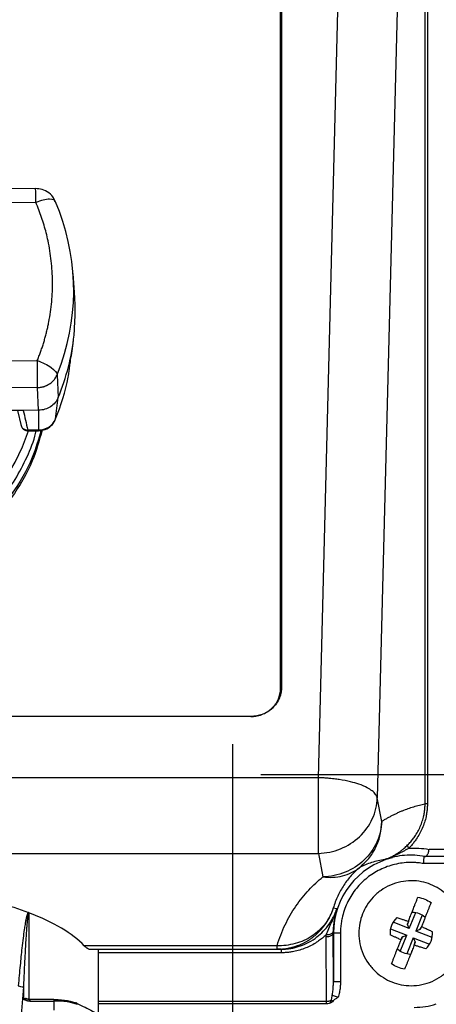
# Model space of a CAD drawing. Header units: inches. Extents: x 1.5 to 64.5, y 1.5 to 49.5.
# Tile 18 of 35: x 18.6 to 20.3, y 32.8 to 37. Entities that reach past the tile are written whole.
import ezdxf

# ---------------------------------------------------------------- set-up
doc = ezdxf.new("R2010")
doc.units = ezdxf.units.IN
doc.header["$LTSCALE"] = 6
doc.header["$MEASUREMENT"] = 0
doc.linetypes.add('CENTERX2', pattern=[0.8, 0.5, -0.1, 0.1, -0.1])
doc.layers.add('CENTER', color=40, linetype='CENTERX2')
doc.layers.add('DIMENSIONS', color=140, linetype='Continuous', lineweight=25)
doc.styles.add('SLDTEXTSTYLE0', font='TXT', dxfattribs={"width": 0.7})
doc.dimstyles.new('SLDDIMSTYLE0', dxfattribs={"dimtxt": 0.509766, "dimasz": 0.78, "dimexe": 0, "dimexo": 0.0625, "dimgap": 0.127441, "dimtad": 0, "dimtih": 1, "dimtoh": 1, "dimrnd": 1e-09, "dimzin": 12, "dimdsep": 46, "dimtxsty": 'SLDTEXTSTYLE0', "dimsah": 1, "dimcen": 0.09, "dimadec": 0, "dimazin": 3, "dimtfac": 1, "dimtofl": 0, "dimtmove": 0, "dimatfit": 3, "dimfxl": 0, "dimfrac": 2, "dimtolj": 1, "dimtzin": 12, "dimarcsym": 0})

# ---------------------------------------------------------------- blocks, each defined once
blk = doc.blocks.new('_D')
at = {"layer": 'DIMENSIONS'}
for p, q in [((13.2342, 33.3286), (13.2342, 24.8416)), ((20.9742, 33.3286), (20.9742, 24.8416)), ((13.2342, 25.5916), (15.624, 25.5916)), ((16.3147, 25.5916), (16.1436, 25.5916)), ((16.1436, 25.5916), (16.1436, 24.7815)), ((18.2536, 25.5916), (18.4248, 25.5916)), ((18.4248, 25.5916), (18.4248, 24.7815)), ((20.9742, 25.5916), (18.9443, 25.5916)), ((16.1436, 24.7815), (16.3147, 24.7815)), ((18.4248, 24.7815), (18.2536, 24.7815))]:
    blk.add_line(p, q, dxfattribs=at)
for points in [[(13.2342, 25.5916), (14.0142, 25.4716), (14.0142, 25.7116)], [(20.9742, 25.5916), (20.1942, 25.7116), (20.1942, 25.4716)]]:
    blk.add_solid(points, dxfattribs=at)
at = {"layer": 'DIMENSIONS', "char_height": 0.5, "attachment_point": 1, "style": 'SLDTEXTSTYLE0'}
for s, insert in [('7.74', (16.5268, 26.3503)), ('196.6', (16.3147, 25.426))]:
    blk.add_mtext(s, dxfattribs=dict(at, insert=insert))
blk = doc.blocks.new('_D_3')
at = {"layer": 'DIMENSIONS'}
for p, q in [((13.6588, 32.8123), (13.6588, 26.9149)), ((20.5499, 32.7847), (20.5499, 26.9149)), ((13.6588, 27.6649), (15.624, 27.6649)), ((16.3147, 27.6649), (16.1436, 27.6649)), ((16.1436, 27.6649), (16.1436, 26.8547)), ((18.2536, 27.6649), (18.4248, 27.6649)), ((18.4248, 27.6649), (18.4248, 26.8547)), ((20.5499, 27.6649), (18.9443, 27.6649)), ((16.1436, 26.8547), (16.3147, 26.8547)), ((18.4248, 26.8547), (18.2536, 26.8547))]:
    blk.add_line(p, q, dxfattribs=at)
for points in [[(13.6588, 27.6649), (14.4388, 27.5449), (14.4388, 27.7849)], [(20.5499, 27.6649), (19.7699, 27.7849), (19.7699, 27.5449)]]:
    blk.add_solid(points, dxfattribs=at)
at = {"layer": 'DIMENSIONS', "char_height": 0.5, "attachment_point": 1, "style": 'SLDTEXTSTYLE0'}
for s, insert in [('6.89', (16.5268, 28.4235)), ('175.0', (16.3147, 27.4992))]:
    blk.add_mtext(s, dxfattribs=dict(at, insert=insert))

msp = doc.modelspace()

# ---------------------------------------------------------------- linework, layer by layer
for p, q in [((19.8432, 33.7856), (20.047, 41.7941)), ((20.2957, 33.6755), (20.2957, 41.7144)), ((20.3056, 41.7144), (20.3056, 33.6755)), ((19.6823, 34.163), (19.6823, 41.6805)), ((19.6867, 41.6847), (19.6867, 34.1671)), ((20.2953, 41.6649), (20.0926, 33.7001)), ((18.6437, 36.2838), (18.2854, 36.2807)), ((18.6445, 36.2246), (18.2862, 36.2214)), ((18.8089, 35.8422), (18.8027, 35.9235)), ((18.8038, 35.6347), (18.8046, 35.6412)), ((18.2928, 35.5512), (18.651, 35.5543)), ((18.7351, 35.494), (18.7533, 35.5425)), ((18.7828, 35.4897), (18.7868, 35.5205)), ((18.7351, 35.494), (18.7396, 35.3975)), ((18.782, 35.4831), (18.7828, 35.4897)), ((18.6519, 35.4398), (18.2936, 35.4367)), ((18.6566, 35.3436), (18.6519, 35.4398)), ((18.7283, 35.3065), (18.7396, 35.3975)), ((18.5912, 35.3431), (18.5135, 35.3424)), ((18.5672, 35.3428), (18.5824, 35.2772)), ((18.6566, 35.3436), (18.5912, 35.3431)), ((18.6566, 35.3436), (18.6565, 35.2599)), ((18.5809, 35.2821), (18.5818, 35.2799)), ((18.6097, 35.256), (18.6564, 35.2564)), ((18.6565, 35.2599), (18.6106, 35.2595)), ((19.6823, 34.163), (19.6867, 34.1671)), ((19.5573, 34.0455), (15.9273, 34.0455)), ((19.8432, 33.7856), (15.6315, 33.7856)), ((19.8432, 33.4652), (19.8432, 33.7856)), ((20.1117, 33.6006), (20.0926, 33.7001)), ((20.3056, 33.6755), (20.2957, 33.6755)), ((20.5236, 33.482), (20.3124, 33.482)), ((15.6315, 33.4652), (19.8432, 33.4652)), ((19.8432, 33.4652), (19.8623, 33.3657)), ((20.2905, 33.452), (20.2906, 33.452)), ((20.4396, 33.452), (20.2953, 33.452)), ((20.0172, 33.4044), (20.0307, 33.4178)), ((20.4396, 33.422), (20.288, 33.422)), ((19.9213, 33.2307), (19.9063, 33.2326)), ((18.6145, 33.2129), (18.6145, 32.8463)), ((20.2287, 33.1462), (20.2559, 33.2148)), ((20.2838, 33.2037), (20.2566, 33.1351)), ((20.1491, 33.1454), (20.2177, 33.1183)), ((20.2287, 33.1462), (20.1602, 33.1733)), ((20.2248, 33.1769), (20.2196, 33.1639)), ((20.2214, 33.1632), (20.2196, 33.1639)), ((20.2214, 33.1632), (20.2243, 33.1706)), ((20.2287, 33.1462), (20.2214, 33.1632)), ((20.2737, 33.1425), (20.2566, 33.1351)), ((20.2766, 33.1499), (20.2737, 33.1425)), ((20.2754, 33.1418), (20.2737, 33.1425)), ((20.2806, 33.1549), (20.2754, 33.1418)), ((19.8758, 33.1121), (19.8758, 33.1194)), ((19.8772, 32.8386), (19.8758, 33.1121)), ((19.9068, 33.1271), (19.9058, 33.1271)), ((19.9068, 32.9218), (19.9058, 33.1271)), ((19.9068, 33.1271), (19.9068, 32.9218)), ((19.9368, 33.1271), (19.9068, 33.1271)), ((19.9368, 33.1271), (19.9368, 32.9218)), ((20.1905, 33.0497), (20.2177, 33.1183)), ((20.1937, 33.0986), (20.1989, 33.1116)), ((20.1977, 33.1035), (20.2006, 33.1109)), ((20.2006, 33.1109), (20.1989, 33.1116)), ((20.2006, 33.1109), (20.2177, 33.1183)), ((20.2456, 33.1073), (20.2184, 33.0387)), ((20.2456, 33.1073), (20.253, 33.0902)), ((20.2456, 33.1073), (20.3141, 33.0801)), ((20.3252, 33.108), (20.2566, 33.1351)), ((19.6682, 33.0739), (18.8503, 33.0739)), ((18.8752, 33.0588), (19.6682, 33.0588)), ((18.9103, 32.7812), (18.9103, 33.0588)), ((19.6682, 33.0588), (19.6682, 33.0739)), ((19.6848, 33.0588), (19.6682, 33.0588)), ((19.6848, 33.0588), (19.6848, 33.0438)), ((20.2495, 33.0765), (20.2547, 33.0895)), ((20.253, 33.0902), (20.25, 33.0828)), ((20.253, 33.0902), (20.2547, 33.0895)), ((19.6848, 33.0438), (18.9103, 33.0438)), ((18.5921, 32.8994), (18.5774, 32.7259)), ((18.5921, 32.8994), (18.5921, 32.8482)), ((19.9068, 32.9218), (19.9368, 32.9218)), ((19.9019, 32.8636), (19.9267, 32.8553)), ((18.7207, 32.8459), (18.6205, 32.8459)), ((18.6205, 32.8393), (18.7207, 32.8393)), ((18.7207, 32.8459), (18.7207, 32.8393)), ((18.7207, 32.8393), (18.7207, 32.8011)), ((18.9103, 32.8386), (19.8772, 32.8386)), ((19.8772, 32.8267), (18.9103, 32.8267)), ((19.8772, 32.8267), (19.8772, 32.8386))]:
    msp.add_line(p, q)
at = {"flags": 128}
for points in [[(18.6564, 35.2564), (18.6565, 35.2569), (18.6565, 35.2599)], [(19.9058, 33.1338), (19.9052, 33.1309), (19.9034, 33.1282), (19.9006, 33.1257), (19.8969, 33.1235), (19.8923, 33.1217), (19.8872, 33.1204), (19.8816, 33.1196), (19.8758, 33.1194)], [(19.8758, 33.1121), (19.8816, 33.1125), (19.8872, 33.1133), (19.8924, 33.1147), (19.8969, 33.1166), (19.9007, 33.1188), (19.9034, 33.1214), (19.9052, 33.1242), (19.9058, 33.1271)]]:
    msp.add_lwpolyline(points, dxfattribs=at)
for centre, radius, start, end in [((15.7456, 36.216), 2.8989, 0.1701, 1.3406), ((17.8621, 35.8517), 0.9433, 340.8646, 23.3964), ((17.8568, 35.7634), 0.9556, 337.4876, 353.9109), ((1.1543, 35.3701), 17.4978, 0.228, 0.60299), ((17.8521, 35.6693), 0.9484, 337.5052, 348.672), ((18.657, 35.3377), 0.0778, 269.6056, 336.3833), ((17.7602, 35.5453), 0.9011, 269.3407, 341.2719), ((20.2355, 33.4973), 0.0141, 166.2811, 228.3413), ((20.2362, 33.1271), 0.3293, 104.1133, 180), ((18.8135, 32.8245), 0.00728, 355.9932, 98.4705), ((19.8754, 32.8489), 0.0244, 303.8575, 344.8931), ((20.2499, 33.1123), 0.3, 270, 288.1498)]:
    msp.add_arc(centre, radius, start, end)
for points, knots in [([(18.7259, 36.2288), (18.7245, 36.2329), (18.7197, 36.2471), (18.7007, 36.2658), (18.6734, 36.2815), (18.6531, 36.2826), (18.6436, 36.2831)], [0, 0, 0, 0, 0.1207898, 0.4266369, 0.7325591, 1, 1, 1, 1]), ([(18.7279, 36.2263), (18.7273, 36.2341), (18.7183, 36.2383), (18.6871, 36.2376), (18.6662, 36.2328), (18.6445, 36.2246)], [0, 0, 0, 0, 0.5, 0.5, 1, 1, 1, 1]), ([(18.651, 35.5543), (18.6534, 35.5602), (18.6581, 35.572), (18.6647, 35.5899), (18.671, 35.6078), (18.6768, 35.6259), (18.6822, 35.644), (18.6872, 35.6623), (18.6918, 35.6807), (18.696, 35.6992), (18.7044, 35.7399), (18.7134, 35.8034), (18.7169, 35.89), (18.7117, 35.9765), (18.7006, 36.0449), (18.6888, 36.0952), (18.6797, 36.1281), (18.6693, 36.1607), (18.6577, 36.1929), (18.6489, 36.214), (18.6445, 36.2246)], [0, 0, 0, 0, 0.027589, 0.055137, 0.082656, 0.110158, 0.137655, 0.165159, 0.192681, 0.220233, 0.247827, 0.373902, 0.500005, 0.626079, 0.752183, 0.80181, 0.851337, 0.900832, 0.950363, 1, 1, 1, 1]), ([(18.8071, 35.6621), (18.8084, 35.6827), (18.8109, 35.7235), (18.8117, 35.7838), (18.8106, 35.8248), (18.809, 35.8405), (18.8088, 35.8422)], [0, 0, 0, 0, 0.324438, 0.642186, 0.959935, 1, 1, 1, 1]), ([(18.7868, 35.5205), (18.7877, 35.5268), (18.7897, 35.5404), (18.795, 35.5741), (18.8002, 35.6069), (18.8029, 35.6286), (18.8036, 35.6348)], [0, 0, 0, 0, 0.277094, 0.590654, 0.884879, 1, 1, 1, 1]), ([(18.651, 35.5543), (18.6729, 35.5464), (18.694, 35.5357), (18.7254, 35.5132), (18.7345, 35.5023), (18.7351, 35.494)], [0, 0, 0, 0, 0.5, 0.5, 1, 1, 1, 1]), ([(18.6519, 35.4398), (18.6539, 35.4398), (18.6579, 35.44), (18.6637, 35.4406), (18.6691, 35.4415), (18.6742, 35.4427), (18.679, 35.444), (18.6833, 35.4455), (18.6873, 35.4471), (18.691, 35.4487), (18.6943, 35.4503), (18.6973, 35.4519), (18.6999, 35.4535), (18.7065, 35.4577), (18.7157, 35.465), (18.7251, 35.4759), (18.7312, 35.4855), (18.7339, 35.4915), (18.7351, 35.494)], [0, 0, 0, 0, 0.0569728, 0.111167, 0.1625823, 0.2112185, 0.2570755, 0.3001531, 0.3404512, 0.3779697, 0.4127086, 0.4446677, 0.473847, 0.5002465, 0.6671947, 0.8061623, 0.9171073, 1, 1, 1, 1]), ([(18.7396, 35.3975), (18.7332, 35.3819), (18.7216, 35.3681), (18.6922, 35.3491), (18.6745, 35.3438), (18.6566, 35.3436)], [0, 0, 0, 0, 0.5, 0.5, 1, 1, 1, 1]), ([(18.5912, 35.3431), (18.5945, 35.3292), (18.601, 35.3013), (18.6074, 35.2735), (18.6106, 35.2595)], [0, 0, 0, 0, 0.497167, 1, 1, 1, 1]), ([(18.5805, 35.2855), (18.5805, 35.2855), (18.5803, 35.2831), (18.5818, 35.2783), (18.5849, 35.2719), (18.5898, 35.2664), (18.596, 35.2624), (18.6031, 35.2598), (18.6081, 35.2596), (18.6106, 35.2595)], [0, 0, 0, 0, 0.002483, 0.168807, 0.335253, 0.501304, 0.667498, 0.83383, 1, 1, 1, 1]), ([(18.5837, 35.2749), (18.5842, 35.2737), (18.5859, 35.2688), (18.5923, 35.2625), (18.6018, 35.2569), (18.6092, 35.2564), (18.6128, 35.2561)], [0, 0, 0, 0, 0.097166, 0.401033, 0.70395, 1, 1, 1, 1]), ([(18.6564, 35.2564), (18.666, 35.2575), (18.6857, 35.2598), (18.7106, 35.2765), (18.723, 35.2935), (18.7272, 35.3032), (18.7278, 35.3044)], [0, 0, 0, 0, 0.315397, 0.649363, 0.956151, 1, 1, 1, 1]), ([(18.6665, 35.2584), (18.6555, 35.2194), (18.6282, 35.1234), (18.5449, 34.984), (18.4258, 34.8462), (18.2791, 34.7333), (18.1121, 34.6494), (17.9308, 34.5978), (17.7423, 34.5803), (17.5539, 34.5978), (17.3726, 34.6494), (17.2057, 34.7334), (17.0587, 34.8461), (16.9408, 34.9844), (16.8681, 35.0989), (16.847, 35.1684), (16.8431, 35.1812)], [0, 0, 0, 0, 0.0528, 0.130276, 0.207752, 0.285228, 0.362704, 0.44018, 0.517656, 0.595131, 0.672607, 0.750083, 0.827559, 0.905035, 0.982511, 1, 1, 1, 1]), ([(16.8834, 35.133), (16.8993, 35.102), (16.931, 35.04), (16.9939, 34.953), (17.0678, 34.8718), (17.1541, 34.7983), (17.2499, 34.7348), (17.3539, 34.683), (17.4634, 34.6438), (17.5754, 34.6183), (17.6884, 34.6057), (17.7993, 34.606), (17.9081, 34.6183), (18.0154, 34.6424), (18.1207, 34.6788), (18.2231, 34.7284), (18.3194, 34.7899), (18.4076, 34.8631), (18.4855, 34.9459), (18.5512, 35.0364), (18.603, 35.1329), (18.6344, 35.2066), (18.6448, 35.2488), (18.6466, 35.2563)], [0, 0, 0, 0, 0.047539, 0.095083, 0.145057, 0.195039, 0.246058, 0.297087, 0.347577, 0.398077, 0.44656, 0.495052, 0.541917, 0.588792, 0.638092, 0.687401, 0.738242, 0.789093, 0.839935, 0.890786, 0.940086, 0.989395, 1, 1, 1, 1]), ([(18.6714, 35.2593), (18.659, 35.2152), (18.6306, 35.1139), (18.545, 34.9696), (18.4257, 34.8319), (18.2791, 34.7189), (18.1121, 34.6355), (17.9308, 34.5818), (17.8052, 34.5751), (17.7423, 34.5718)], [0, 0, 0, 0, 0.114011, 0.261676, 0.409341, 0.557006, 0.70467, 0.852335, 1, 1, 1, 1]), ([(18.6106, 35.2595), (18.6108, 35.2582), (18.6112, 35.2561), (18.6122, 35.2563), (18.6125, 35.2564)], [0, 0, 0, 0, 0.639714, 1, 1, 1, 1]), ([(19.6867, 34.1671), (19.6867, 34.1649), (19.6866, 34.1605), (19.686, 34.154), (19.6851, 34.1475), (19.6838, 34.1411), (19.6821, 34.1348), (19.6801, 34.1285), (19.6755, 34.1167), (19.6663, 34.0999), (19.6494, 34.0806), (19.6289, 34.0648), (19.6095, 34.0554), (19.5935, 34.0502), (19.5816, 34.0475), (19.5696, 34.0458), (19.5614, 34.0456), (19.5573, 34.0455)], [0, 0, 0, 0, 0.034552, 0.068857, 0.103015, 0.137127, 0.171293, 0.205615, 0.240191, 0.370058, 0.500029, 0.629895, 0.759866, 0.820151, 0.879908, 0.939677, 1, 1, 1, 1]), ([(19.5573, 34.0455), (19.5596, 34.0456), (19.5641, 34.0456), (19.5708, 34.0462), (19.5775, 34.047), (19.5841, 34.0482), (19.5906, 34.0497), (19.597, 34.0516), (19.6092, 34.0557), (19.6265, 34.0641), (19.6463, 34.0794), (19.6626, 34.098), (19.6722, 34.1157), (19.6776, 34.1302), (19.6803, 34.141), (19.682, 34.1519), (19.6822, 34.1593), (19.6823, 34.163)], [0, 0, 0, 0, 0.034551, 0.068856, 0.103014, 0.137126, 0.171292, 0.205615, 0.240191, 0.370056, 0.500029, 0.629894, 0.759866, 0.82015, 0.879907, 0.939677, 1, 1, 1, 1]), ([(20.0926, 33.7001), (20.0925, 33.7006), (20.0922, 33.7019), (20.0915, 33.7044), (20.0898, 33.7088), (20.0846, 33.7179), (20.0725, 33.7301), (20.049, 33.7449), (20.0183, 33.758), (19.9779, 33.7697), (19.9455, 33.7761), (19.9213, 33.7796), (19.9094, 33.7811), (19.8956, 33.7826), (19.8799, 33.7839), (19.8622, 33.785), (19.8497, 33.7854), (19.8432, 33.7856)], [0, 0, 0, 0, 0.012725, 0.028651, 0.057764, 0.117299, 0.240895, 0.349965, 0.499912, 0.614987, 0.758945, 0.787167, 0.82017, 0.857956, 0.900523, 0.947871, 1, 1, 1, 1]), ([(19.8432, 33.4652), (19.8754, 33.4659), (19.9075, 33.4725), (19.9671, 33.4967), (19.9945, 33.5142), (20.0405, 33.5576), (20.0591, 33.5834), (20.0848, 33.6395), (20.0918, 33.6698), (20.0926, 33.7001)], [0, 0, 0, 0, 0.25, 0.25, 0.5, 0.5, 0.75, 0.75, 1, 1, 1, 1]), ([(20.1117, 33.6006), (20.1158, 33.6031), (20.1239, 33.6082), (20.1362, 33.6153), (20.1487, 33.6221), (20.1614, 33.6286), (20.1742, 33.6348), (20.1872, 33.6407), (20.2037, 33.6476), (20.2238, 33.6553), (20.2475, 33.6631), (20.2715, 33.67), (20.2876, 33.6737), (20.2957, 33.6755)], [0, 0, 0, 0, 0.066155, 0.133206, 0.201154, 0.269999, 0.339742, 0.410383, 0.481922, 0.608782, 0.737414, 0.86782, 1, 1, 1, 1]), ([(20.2217, 33.5007), (20.224, 33.503), (20.2285, 33.5075), (20.2348, 33.5146), (20.2408, 33.5218), (20.2464, 33.529), (20.2547, 33.5405), (20.2648, 33.5567), (20.2757, 33.5785), (20.2843, 33.6013), (20.2901, 33.6227), (20.2935, 33.6419), (20.2953, 33.6587), (20.2956, 33.6699), (20.2957, 33.6755)], [0, 0, 0, 0, 0.052341, 0.103505, 0.153466, 0.202205, 0.249703, 0.377714, 0.500001, 0.626049, 0.748292, 0.832904, 0.916818, 1, 1, 1, 1]), ([(20.3056, 33.6755), (20.3056, 33.6725), (20.3055, 33.6665), (20.305, 33.6574), (20.3043, 33.6484), (20.3031, 33.6394), (20.3017, 33.6304), (20.2989, 33.6158), (20.2935, 33.5957), (20.2842, 33.571), (20.2726, 33.5475), (20.2604, 33.5279), (20.2486, 33.5119), (20.2378, 33.4989), (20.23, 33.4908), (20.2261, 33.4868)], [0, 0, 0, 0, 0.041819, 0.0836, 0.12541, 0.167317, 0.20939, 0.251694, 0.375033, 0.500045, 0.624169, 0.750332, 0.832623, 0.915739, 1, 1, 1, 1]), ([(20.1117, 33.6006), (20.1109, 33.5703), (20.1039, 33.54), (20.0782, 33.4839), (20.0596, 33.4581), (20.0136, 33.4148), (19.9862, 33.3972), (19.9266, 33.3731), (19.8945, 33.3664), (19.8623, 33.3657)], [0, 0, 0, 0, 0.25, 0.25, 0.5, 0.5, 0.75, 0.75, 1, 1, 1, 1]), ([(20.0307, 33.4178), (20.0397, 33.426), (20.0627, 33.4471), (20.0886, 33.4908), (20.1083, 33.5444), (20.1106, 33.582), (20.1117, 33.6006)], [0, 0, 0, 0, 0.177255, 0.453845, 0.730436, 1, 1, 1, 1]), ([(20.125, 33.4389), (20.1276, 33.4399), (20.1327, 33.4417), (20.1398, 33.4447), (20.1462, 33.4475), (20.1547, 33.4516), (20.1652, 33.4572), (20.1771, 33.4645), (20.1879, 33.4718), (20.1975, 33.4791), (20.2064, 33.4864), (20.2145, 33.4936), (20.2193, 33.4983), (20.2217, 33.5007)], [0, 0, 0, 0, 0.0719834, 0.1377459, 0.1970816, 0.249818, 0.3799713, 0.4986153, 0.6076624, 0.7121261, 0.8121519, 0.90799, 1, 1, 1, 1]), ([(20.2261, 33.4868), (20.2256, 33.4865), (20.2247, 33.4859), (20.2228, 33.4848), (20.2195, 33.4828), (20.2127, 33.4788), (20.1988, 33.471), (20.1821, 33.4625), (20.1649, 33.4546), (20.1517, 33.4491), (20.1385, 33.4438), (20.1295, 33.4405), (20.125, 33.4389)], [0, 0, 0, 0, 0.015693, 0.03137, 0.062684, 0.125197, 0.250071, 0.50028, 0.626015, 0.75016, 0.875286, 1, 1, 1, 1]), ([(20.2953, 33.452), (20.2959, 33.452), (20.2969, 33.452), (20.2985, 33.4526), (20.3002, 33.4534), (20.3018, 33.4547), (20.3035, 33.4563), (20.3051, 33.4583), (20.3068, 33.461), (20.3087, 33.465), (20.3106, 33.4706), (20.3119, 33.4766), (20.3122, 33.4805), (20.3124, 33.482)], [0, 0, 0, 0, 0.064688, 0.132137, 0.202116, 0.274319, 0.348361, 0.423791, 0.500103, 0.610187, 0.74965, 0.906794, 1, 1, 1, 1]), ([(20.125, 33.4389), (20.1154, 33.4376), (20.1059, 33.4359), (20.0872, 33.4317), (20.078, 33.4292), (20.0599, 33.4234), (20.051, 33.4201), (20.0337, 33.4127), (20.0254, 33.4087), (20.0172, 33.4044)], [0, 0, 0, 0, 0.25, 0.25, 0.5, 0.5, 0.75, 0.75, 1, 1, 1, 1]), ([(20.2905, 33.452), (20.2905, 33.4519), (20.2905, 33.4518), (20.2905, 33.4512), (20.2904, 33.4503), (20.2903, 33.449), (20.2902, 33.4474), (20.29, 33.4454), (20.2898, 33.4428), (20.2895, 33.4392), (20.2891, 33.4343), (20.2886, 33.4285), (20.2882, 33.4242), (20.288, 33.422)], [0, 0, 0, 0, 0.069309, 0.139319, 0.210035, 0.281464, 0.353611, 0.426478, 0.500071, 0.606485, 0.725285, 0.856463, 1, 1, 1, 1]), ([(20.2953, 33.452), (20.2952, 33.452), (20.2948, 33.452), (20.2947, 33.452), (20.2947, 33.452)], [0, 0, 0, 0, 0.484016, 1, 1, 1, 1]), ([(19.8623, 33.3657), (19.89, 33.3617), (19.9186, 33.3628), (19.9721, 33.3762), (19.9967, 33.3884), (20.0172, 33.4044)], [0, 0, 0, 0, 0.5, 0.5, 1, 1, 1, 1]), ([(20.288, 33.422), (20.2844, 33.4225), (20.2774, 33.4237), (20.2667, 33.425), (20.256, 33.4259), (20.2453, 33.4264), (20.2345, 33.4265), (20.2163, 33.4261), (20.1908, 33.4236), (20.1584, 33.4168), (20.127, 33.4065), (20.0874, 33.3884), (20.0422, 33.3582), (20.0046, 33.3189), (19.9799, 33.2831), (19.9643, 33.2539), (19.952, 33.2232), (19.9442, 33.195), (19.9397, 33.17), (19.9373, 33.1487), (19.937, 33.1343), (19.9368, 33.1271)], [0, 0, 0, 0, 0.020636, 0.041222, 0.061782, 0.082345, 0.102937, 0.123584, 0.186833, 0.250122, 0.313371, 0.376659, 0.50001, 0.62336, 0.68661, 0.749898, 0.813147, 0.876436, 0.917651, 0.958768, 1, 1, 1, 1]), ([(20.1553, 32.92), (20.1427, 32.9249), (20.1176, 32.9376), (20.0835, 32.9639), (20.054, 32.9978), (20.0316, 33.0378), (20.0178, 33.0815), (20.0133, 33.1261), (20.0175, 33.169), (20.0292, 33.209), (20.048, 33.2462), (20.0744, 33.2804), (20.1082, 33.3098), (20.1482, 33.3323), (20.1919, 33.346), (20.2366, 33.3506), (20.2795, 33.3464), (20.3195, 33.3346), (20.3567, 33.3158), (20.3908, 33.2895), (20.4203, 33.2556), (20.4427, 33.2157), (20.4565, 33.172), (20.461, 33.1273), (20.4568, 33.0844), (20.4451, 33.0444), (20.4263, 33.0072), (20.3999, 32.9731), (20.3661, 32.9436), (20.3261, 32.9212), (20.2824, 32.9074), (20.2377, 32.9029), (20.1948, 32.9071), (20.1679, 32.915), (20.1553, 32.92)], [0, 0, 0, 0, 0.029129, 0.060003, 0.09216, 0.125, 0.15784, 0.189997, 0.220871, 0.25, 0.279129, 0.310003, 0.34216, 0.375, 0.40784, 0.439997, 0.470871, 0.5, 0.529129, 0.560003, 0.59216, 0.625, 0.65784, 0.689997, 0.720871, 0.75, 0.779129, 0.810003, 0.84216, 0.875, 0.90784, 0.939997, 0.970871, 1, 1, 1, 1]), ([(18.0066, 33.3383), (18.1229, 33.3288), (18.235, 33.3132), (18.4402, 33.2713), (18.5334, 33.2449), (18.6129, 33.2144)], [0, 0, 0, 0, 0.5, 0.5, 1, 1, 1, 1]), ([(20.2248, 33.1769), (20.2258, 33.1797), (20.2281, 33.1855), (20.2318, 33.1947), (20.236, 33.2054), (20.2409, 33.2178), (20.2459, 33.2303), (20.2507, 33.2425), (20.2553, 33.2542), (20.2603, 33.2667), (20.2635, 33.2748), (20.2652, 33.2791)], [0, 0, 0, 0, 0.07247, 0.155414, 0.248934, 0.36503, 0.500014, 0.605185, 0.723566, 0.855172, 1, 1, 1, 1]), ([(19.9063, 33.2326), (19.8992, 33.2105), (19.8881, 33.1885), (19.8577, 33.148), (19.8385, 33.1297), (19.7945, 33.1004), (19.7698, 33.0894), (19.7189, 33.0757), (19.6929, 33.073), (19.6682, 33.0739)], [0, 0, 0, 0, 0.25, 0.25, 0.5, 0.5, 0.75, 0.75, 1, 1, 1, 1]), ([(19.6682, 33.0588), (19.6716, 33.0588), (19.6781, 33.0589), (19.6878, 33.0595), (19.6972, 33.0604), (19.7062, 33.0616), (19.715, 33.0632), (19.7235, 33.0649), (19.7316, 33.0669), (19.7394, 33.0691), (19.7469, 33.0714), (19.754, 33.0739), (19.7608, 33.0765), (19.7673, 33.0792), (19.7735, 33.082), (19.7793, 33.0848), (19.7849, 33.0877), (19.7901, 33.0905), (19.7951, 33.0933), (19.7997, 33.0962), (19.8041, 33.0989), (19.8082, 33.1016), (19.812, 33.1043), (19.8266, 33.1147), (19.848, 33.1335), (19.8703, 33.1606), (19.8848, 33.1833), (19.8944, 33.2018), (19.9014, 33.218), (19.9048, 33.2281), (19.9063, 33.2326)], [0, 0, 0, 0, 0.031594, 0.062344, 0.09225, 0.121313, 0.149532, 0.176907, 0.203439, 0.229127, 0.253971, 0.277971, 0.301128, 0.323441, 0.344911, 0.365537, 0.385319, 0.404257, 0.422351, 0.439602, 0.456009, 0.471572, 0.486292, 0.500168, 0.642077, 0.756346, 0.83245, 0.898429, 0.95428, 1, 1, 1, 1]), ([(19.6848, 33.0588), (19.6879, 33.0588), (19.694, 33.0589), (19.7032, 33.0594), (19.7124, 33.0603), (19.7215, 33.0615), (19.7307, 33.063), (19.7398, 33.0649), (19.7489, 33.0671), (19.7579, 33.0697), (19.7764, 33.0757), (19.8041, 33.0879), (19.8369, 33.1093), (19.8659, 33.1355), (19.8855, 33.1596), (19.8992, 33.1808), (19.9074, 33.1962), (19.9151, 33.2129), (19.9191, 33.2243), (19.9213, 33.2307)], [0, 0, 0, 0, 0.027198, 0.054554, 0.082064, 0.109724, 0.137529, 0.165475, 0.193557, 0.221767, 0.250102, 0.370947, 0.499983, 0.617978, 0.74996, 0.809063, 0.874631, 0.928746, 1, 1, 1, 1]), ([(20.321, 33.257), (20.3201, 33.2549), (20.3185, 33.2506), (20.3159, 33.2442), (20.3134, 33.2378), (20.311, 33.2317), (20.3086, 33.2257), (20.3064, 33.22), (20.3042, 33.2145), (20.3009, 33.2063), (20.2967, 33.1957), (20.2912, 33.1818), (20.2859, 33.1684), (20.2822, 33.1591), (20.2806, 33.1549)], [0, 0, 0, 0, 0.0740701, 0.1448357, 0.2122963, 0.2764515, 0.3373011, 0.3948461, 0.4490888, 0.5000338, 0.6349919, 0.751102, 0.8873774, 1, 1, 1, 1]), ([(18.6129, 33.2144), (18.6126, 33.2142), (18.612, 33.2137), (18.6112, 33.2126), (18.6104, 33.2112), (18.6095, 33.2095), (18.6087, 33.2074), (18.6078, 33.2049), (18.6069, 33.2021), (18.606, 33.1989), (18.6051, 33.1953), (18.6041, 33.1914), (18.6032, 33.1871), (18.6013, 33.1781), (18.5986, 33.163), (18.5946, 33.1375), (18.5902, 33.1039), (18.5843, 33.0533), (18.5775, 32.9861), (18.5729, 32.9328), (18.5704, 32.9042)], [0, 0, 0, 0, 0.0044696, 0.0097293, 0.0158778, 0.0229772, 0.0310673, 0.0401753, 0.0503201, 0.0615152, 0.0737708, 0.0870946, 0.1014926, 0.1169695, 0.1773833, 0.2500999, 0.3649165, 0.5000632, 0.7312534, 1, 1, 1, 1]), ([(18.6141, 33.2129), (18.614, 33.2128), (18.6136, 33.2125), (18.6132, 33.2116), (18.6128, 33.2105), (18.6124, 33.2089), (18.612, 33.2071), (18.6115, 33.2048), (18.6111, 33.2022), (18.6106, 33.1992), (18.6101, 33.1959), (18.6097, 33.1922), (18.6092, 33.1881), (18.6087, 33.1837), (18.6082, 33.1789), (18.6079, 33.1755), (18.6077, 33.1738)], [0, 0, 0, 0, 0.018836, 0.044569, 0.078021, 0.119562, 0.169379, 0.227581, 0.294235, 0.369386, 0.453065, 0.545295, 0.646092, 0.755468, 0.873435, 1, 1, 1, 1]), ([(18.6129, 33.2144), (18.6132, 33.2142), (18.6138, 33.2139), (18.6143, 33.2133), (18.6145, 33.2129)], [0, 0, 0, 0, 0.519499, 1, 1, 1, 1]), ([(18.6145, 33.2129), (18.6145, 33.2129), (18.6143, 33.213), (18.6142, 33.2129), (18.6141, 33.2129)], [0, 0, 0, 0, 0.479216, 1, 1, 1, 1]), ([(18.8503, 33.0739), (18.8253, 33.0996), (18.7927, 33.1244), (18.7136, 33.1714), (18.6671, 33.1935), (18.6145, 33.2137)], [0, 0, 0, 0, 0.5, 0.5, 1, 1, 1, 1]), ([(20.176, 33.1928), (20.1789, 33.1919), (20.1844, 33.1903), (20.1925, 33.1878), (20.202, 33.1848), (20.2127, 33.1812), (20.2209, 33.1783), (20.2248, 33.1769)], [0, 0, 0, 0, 0.1801634, 0.3467774, 0.5000182, 0.7645384, 1, 1, 1, 1]), ([(18.6077, 33.1738), (18.6072, 33.1687), (18.6062, 33.1575), (18.6048, 33.1393), (18.6034, 33.1185), (18.6018, 33.0949), (18.6003, 33.0687), (18.5987, 33.0397), (18.597, 33.0081), (18.5954, 32.9737), (18.5943, 32.9499), (18.5937, 32.9375)], [0, 0, 0, 0, 0.066276, 0.143746, 0.23242, 0.332304, 0.443403, 0.56572, 0.699257, 0.844017, 1, 1, 1, 1]), ([(20.2806, 33.1549), (20.283, 33.1538), (20.2881, 33.1515), (20.296, 33.148), (20.3051, 33.1438), (20.3155, 33.1388), (20.323, 33.135), (20.3269, 33.133)], [0, 0, 0, 0, 0.153952, 0.320227, 0.500019, 0.734844, 1, 1, 1, 1]), ([(19.8758, 33.1194), (19.8733, 33.1171), (19.8684, 33.1125), (19.8605, 33.106), (19.8525, 33.0997), (19.8443, 33.0937), (19.8314, 33.0851), (19.8135, 33.0747), (19.7896, 33.0637), (19.7645, 33.0549), (19.7413, 33.0493), (19.7207, 33.0459), (19.7028, 33.0441), (19.6908, 33.0439), (19.6848, 33.0438)], [0, 0, 0, 0, 0.050634, 0.100918, 0.150921, 0.200713, 0.250368, 0.375784, 0.499876, 0.625568, 0.750348, 0.833775, 0.916841, 1, 1, 1, 1]), ([(20.1937, 33.0986), (20.1913, 33.0997), (20.1862, 33.1019), (20.1783, 33.1055), (20.1692, 33.1097), (20.1588, 33.1147), (20.1513, 33.1184), (20.1474, 33.1204)], [0, 0, 0, 0, 0.153958, 0.320231, 0.500019, 0.734842, 1, 1, 1, 1]), ([(20.1533, 32.9964), (20.1542, 32.9986), (20.1558, 33.0028), (20.1584, 33.0093), (20.1609, 33.0156), (20.1633, 33.0218), (20.1657, 33.0277), (20.1679, 33.0334), (20.1701, 33.0389), (20.1734, 33.0472), (20.1776, 33.0577), (20.1831, 33.0717), (20.1884, 33.0851), (20.1921, 33.0944), (20.1937, 33.0986)], [0, 0, 0, 0, 0.074072, 0.144839, 0.2123, 0.276456, 0.337305, 0.394849, 0.449091, 0.500034, 0.634996, 0.751102, 0.887387, 1, 1, 1, 1]), ([(18.8503, 33.0739), (18.8513, 33.0729), (18.8532, 33.071), (18.8559, 33.0685), (18.8586, 33.0662), (18.8612, 33.0643), (18.8643, 33.0622), (18.8678, 33.0604), (18.8716, 33.059), (18.874, 33.0589), (18.8752, 33.0588)], [0, 0, 0, 0, 0.100622, 0.200823, 0.300713, 0.400402, 0.500004, 0.667372, 0.833852, 1, 1, 1, 1]), ([(20.2495, 33.0765), (20.2485, 33.0738), (20.2462, 33.068), (20.2425, 33.0587), (20.2383, 33.048), (20.2334, 33.0356), (20.2284, 33.0232), (20.2236, 33.011), (20.219, 32.9993), (20.214, 32.9868), (20.2108, 32.9786), (20.2091, 32.9743)], [0, 0, 0, 0, 0.0724792, 0.1554225, 0.2489344, 0.3650338, 0.5000139, 0.6051878, 0.7235706, 0.8551754, 1, 1, 1, 1]), ([(20.2983, 33.0607), (20.2954, 33.0615), (20.2899, 33.0632), (20.2818, 33.0656), (20.2723, 33.0687), (20.2616, 33.0722), (20.2534, 33.0751), (20.2495, 33.0765)], [0, 0, 0, 0, 0.180162, 0.346776, 0.500018, 0.764544, 1, 1, 1, 1]), ([(18.5704, 32.9042), (18.5731, 32.903), (18.5765, 32.9019), (18.5841, 32.9002), (18.5881, 32.8997), (18.5921, 32.8994)], [0, 0, 0, 0, 0.5, 0.5, 1, 1, 1, 1]), ([(19.9019, 32.8636), (19.9024, 32.8663), (19.9034, 32.8721), (19.9047, 32.8814), (19.9057, 32.8921), (19.9066, 32.9057), (19.9068, 32.9158), (19.9068, 32.9218)], [0, 0, 0, 0, 0.141997, 0.301567, 0.478742, 0.696457, 1, 1, 1, 1]), ([(19.9368, 32.9218), (19.9368, 32.9188), (19.9367, 32.9129), (19.9362, 32.9042), (19.9354, 32.8955), (19.9342, 32.8861), (19.9324, 32.876), (19.9299, 32.8654), (19.9278, 32.8586), (19.9267, 32.8553)], [0, 0, 0, 0, 0.1309476, 0.2606229, 0.3892072, 0.5168866, 0.6834057, 0.844265, 1, 1, 1, 1]), ([(17.5191, 32.8512), (17.5128, 32.8508), (17.5002, 32.8499), (17.4813, 32.8486), (17.4625, 32.8471), (17.4437, 32.8455), (17.4157, 32.843), (17.3787, 32.8392), (17.333, 32.8339), (17.2879, 32.828), (17.2289, 32.8192), (17.1571, 32.8067), (17.075, 32.7893), (16.9972, 32.7697), (16.9244, 32.748), (16.8571, 32.7243), (16.7957, 32.6988), (16.7406, 32.6716), (16.6921, 32.6431), (16.6508, 32.6132), (16.6167, 32.5823), (16.5901, 32.5505), (16.5712, 32.5181), (16.5602, 32.4853), (16.5571, 32.4522), (16.5619, 32.4192), (16.5746, 32.3865), (16.5951, 32.3542), (16.6232, 32.3226), (16.6589, 32.2919), (16.7018, 32.2623), (16.7517, 32.234), (16.8081, 32.2072), (16.8709, 32.182), (16.9394, 32.1587), (17.0133, 32.1374), (17.092, 32.1183), (17.1751, 32.1014), (17.2619, 32.0869), (17.3519, 32.0749), (17.4445, 32.0655), (17.539, 32.0587), (17.6349, 32.0545), (17.7314, 32.0531), (17.8279, 32.0543), (17.9238, 32.0583), (18.0185, 32.065), (18.1112, 32.0743), (18.2014, 32.0861), (18.2884, 32.1005), (18.3717, 32.1172), (18.4507, 32.1362), (18.5249, 32.1574), (18.5938, 32.1805), (18.6569, 32.2056), (18.7137, 32.2323), (18.764, 32.2605), (18.8073, 32.29), (18.8435, 32.3207), (18.8721, 32.3522), (18.8931, 32.3845), (18.9063, 32.4172), (18.9115, 32.4502), (18.9089, 32.4833), (18.8984, 32.5161), (18.88, 32.5485), (18.8539, 32.5804), (18.8202, 32.6113), (18.7861, 32.6363), (18.7553, 32.6556), (18.7304, 32.6698), (18.7039, 32.6836), (18.6789, 32.6955), (18.656, 32.7056), (18.6357, 32.7142), (18.6216, 32.7197), (18.6145, 32.7225)], [0, 0, 0, 0, 0.003126, 0.006251, 0.009376, 0.012502, 0.015629, 0.023441, 0.031257, 0.039069, 0.046885, 0.062509, 0.078134, 0.093759, 0.109383, 0.125008, 0.140633, 0.156257, 0.171882, 0.187507, 0.203131, 0.218756, 0.234381, 0.250005, 0.26563, 0.281255, 0.296879, 0.312504, 0.328129, 0.343753, 0.359378, 0.375003, 0.390627, 0.406252, 0.421877, 0.437501, 0.453126, 0.468751, 0.484375, 0.5, 0.515625, 0.531249, 0.546874, 0.562499, 0.578123, 0.593748, 0.609373, 0.624997, 0.640622, 0.656247, 0.671871, 0.687496, 0.703121, 0.718745, 0.73437, 0.749995, 0.765619, 0.781244, 0.796869, 0.812494, 0.828118, 0.843743, 0.859368, 0.874992, 0.890617, 0.906242, 0.921866, 0.937491, 0.953116, 0.960928, 0.968743, 0.976556, 0.984371, 0.989581, 0.994789, 1, 1, 1, 1]), ([(18.5921, 32.8482), (18.5923, 32.848), (18.5928, 32.8476), (18.5938, 32.8469), (18.5947, 32.8463), (18.5955, 32.8459), (18.5957, 32.8457), (18.5957, 32.8457), (18.5957, 32.8457), (18.5957, 32.8457), (18.5957, 32.8457), (18.5957, 32.8457), (18.5957, 32.8457), (18.5957, 32.8457), (18.5957, 32.8457), (18.5957, 32.8457), (18.5957, 32.8457), (18.5957, 32.8457), (18.5957, 32.8457), (18.5957, 32.8457), (18.5958, 32.8457), (18.5958, 32.8457), (18.5958, 32.8457), (18.5958, 32.8457), (18.5958, 32.8457), (18.5958, 32.8457), (18.5958, 32.8457), (18.5958, 32.8457), (18.5958, 32.8457), (18.5958, 32.8457), (18.5958, 32.8457), (18.5958, 32.8457), (18.5958, 32.8457), (18.5958, 32.8457), (18.5958, 32.8457), (18.5958, 32.8457), (18.5958, 32.8457), (18.5958, 32.8457), (18.5958, 32.8457), (18.5958, 32.8457), (18.5958, 32.8457), (18.5958, 32.8457), (18.5958, 32.8457), (18.5958, 32.8457), (18.5958, 32.8457), (18.5958, 32.8457), (18.5958, 32.8457), (18.5958, 32.8457), (18.5958, 32.8457), (18.5958, 32.8457), (18.5958, 32.8457), (18.5958, 32.8457), (18.5958, 32.8457), (18.5958, 32.8457), (18.5958, 32.8457), (18.5958, 32.8457), (18.5958, 32.8457), (18.5958, 32.8457), (18.5958, 32.8456), (18.5958, 32.8456), (18.5958, 32.8456), (18.5958, 32.8456), (18.5958, 32.8456), (18.5958, 32.8456), (18.5958, 32.8456), (18.5958, 32.8456), (18.5958, 32.8456), (18.5958, 32.8456), (18.5958, 32.8456), (18.5958, 32.8456), (18.5958, 32.8456), (18.5958, 32.8456), (18.5958, 32.8456), (18.5958, 32.8456), (18.5958, 32.8456), (18.5958, 32.8456), (18.5958, 32.8456), (18.5958, 32.8456), (18.5958, 32.8456), (18.5958, 32.8456), (18.5958, 32.8456), (18.5958, 32.8456), (18.5959, 32.8456), (18.5959, 32.8456), (18.5959, 32.8456), (18.5962, 32.8454), (18.597, 32.845), (18.6001, 32.8433), (18.6042, 32.8417), (18.6091, 32.8405), (18.6129, 32.8398), (18.6167, 32.8394), (18.6192, 32.8393), (18.6205, 32.8393)], [0, 0, 0, 0, 0.031289, 0.062536, 0.124946, 0.140542, 0.14834, 0.148401, 0.148462, 0.148522, 0.148583, 0.148644, 0.148705, 0.148766, 0.148827, 0.148888, 0.148949, 0.14901, 0.149071, 0.149132, 0.149193, 0.149254, 0.149314, 0.149375, 0.149436, 0.149497, 0.149558, 0.149619, 0.14968, 0.149741, 0.149802, 0.149863, 0.149924, 0.149985, 0.150045, 0.150106, 0.150167, 0.150228, 0.150289, 0.15035, 0.150411, 0.150472, 0.150533, 0.150594, 0.150655, 0.150716, 0.150777, 0.150837, 0.150898, 0.150959, 0.15102, 0.151081, 0.151142, 0.151203, 0.151264, 0.151325, 0.151386, 0.151447, 0.151508, 0.151569, 0.151629, 0.15169, 0.151751, 0.151812, 0.151873, 0.151934, 0.151995, 0.152056, 0.152117, 0.152178, 0.152239, 0.1523, 0.15236, 0.152421, 0.152482, 0.152543, 0.152604, 0.152665, 0.152726, 0.152787, 0.152848, 0.152897, 0.15297, 0.153213, 0.154188, 0.156138, 0.187331, 0.249752, 0.500288, 0.625593, 0.750145, 0.874784, 1, 1, 1, 1]), ([(18.6121, 32.8466), (18.6114, 32.8468), (18.6101, 32.8472), (18.6078, 32.8475), (18.6053, 32.8477), (18.602, 32.8478), (18.5984, 32.8479), (18.5948, 32.848), (18.593, 32.8482), (18.5921, 32.8482)], [0, 0, 0, 0, 0.112783, 0.249483, 0.374281, 0.499684, 0.748643, 0.877328, 1, 1, 1, 1]), ([(18.6205, 32.8455), (18.6191, 32.8456), (18.6176, 32.8457), (18.616, 32.8459), (18.6159, 32.8459), (18.6159, 32.8459), (18.6135, 32.8463), (18.6097, 32.847), (18.6046, 32.8489), (18.6025, 32.8498), (18.6002, 32.851), (18.6025, 32.8498), (18.6049, 32.8488), (18.6106, 32.847), (18.6124, 32.8465), (18.6163, 32.8459), (18.6159, 32.8459), (18.6159, 32.8459), (18.6159, 32.8459), (18.6159, 32.8459), (18.6159, 32.8459), (18.6159, 32.8459), (18.6159, 32.8459), (18.6159, 32.8459), (18.6159, 32.8459), (18.6159, 32.8459), (18.6159, 32.8459), (18.6159, 32.8459), (18.6159, 32.8459), (18.6158, 32.8459), (18.6158, 32.8459), (18.6158, 32.8459), (18.6158, 32.8459), (18.6158, 32.8459), (18.6158, 32.8459), (18.6158, 32.8459), (18.6158, 32.8459), (18.6158, 32.8459), (18.6158, 32.8459), (18.6158, 32.8459), (18.6158, 32.8459), (18.6158, 32.8459), (18.6158, 32.8459), (18.6158, 32.8459), (18.6158, 32.8459), (18.6158, 32.8459), (18.6158, 32.8459), (18.6158, 32.8459), (18.6158, 32.8459), (18.6158, 32.8459), (18.6158, 32.8459), (18.6158, 32.8459), (18.6158, 32.8459), (18.6158, 32.8459), (18.6158, 32.8459), (18.6158, 32.8459), (18.6158, 32.8459), (18.6158, 32.8459), (18.6158, 32.8459), (18.6158, 32.8459), (18.6158, 32.8459), (18.6158, 32.8459), (18.6158, 32.8459), (18.6158, 32.8459), (18.6158, 32.846), (18.6156, 32.846), (18.615, 32.8461), (18.6138, 32.8463), (18.6128, 32.8465), (18.6121, 32.8466)], [0, 0, 0, 0, 0.106301, 0.112916, 0.116223, 0.116326, 0.116378, 0.290889, 0.413922, 0.486516, 0.510436, 0.534346, 0.606931, 0.77121, 0.871008, 0.904481, 0.904506, 0.904532, 0.904558, 0.904584, 0.904609, 0.904636, 0.904661, 0.904687, 0.904713, 0.904739, 0.904765, 0.904791, 0.904816, 0.904842, 0.904868, 0.904894, 0.90492, 0.904946, 0.904971, 0.904997, 0.905023, 0.905049, 0.905075, 0.905101, 0.905126, 0.905152, 0.905178, 0.905204, 0.90523, 0.905256, 0.905281, 0.905307, 0.905333, 0.905359, 0.905385, 0.905411, 0.905436, 0.905462, 0.905488, 0.905514, 0.90554, 0.905565, 0.905591, 0.905617, 0.905643, 0.905669, 0.905689, 0.90572, 0.905927, 0.90758, 0.920799, 0.947215, 1, 1, 1, 1]), ([(19.899, 32.8425), (19.8991, 32.8442), (19.8994, 32.8476), (19.9001, 32.8528), (19.9009, 32.8582), (19.9016, 32.8618), (19.9019, 32.8636)], [0, 0, 0, 0, 0.2487, 0.497636, 0.747758, 1, 1, 1, 1]), ([(19.9061, 32.8401), (19.9089, 32.8433), (19.9122, 32.8461), (19.9193, 32.851), (19.923, 32.8532), (19.9267, 32.8553)], [0, 0, 0, 0, 0.5, 0.5, 1, 1, 1, 1]), ([(18.6205, 32.8393), (18.6205, 32.8417), (18.6205, 32.8437), (18.6205, 32.8459), (18.6205, 32.8462), (18.6205, 32.8455)], [0, 0, 0, 0, 0.5, 0.5, 1, 1, 1, 1]), ([(18.7207, 32.8455), (18.723, 32.8455), (18.7274, 32.8454), (18.7341, 32.8453), (18.7407, 32.845), (18.7495, 32.8445), (18.7604, 32.8435), (18.7729, 32.8419), (18.7847, 32.8398), (18.7952, 32.8374), (18.8047, 32.8347), (18.8099, 32.8327), (18.8125, 32.8317)], [0, 0, 0, 0, 0.061603, 0.123002, 0.184426, 0.246104, 0.372873, 0.499853, 0.626673, 0.753713, 0.876794, 1, 1, 1, 1]), ([(18.8194, 32.8284), (18.8422, 32.818), (18.8902, 32.7963), (18.9453, 32.7601), (18.9792, 32.7345), (18.989, 32.7211), (18.989, 32.7211)], [0, 0, 0, 0, 0.308712, 0.650018, 0.999759, 1, 1, 1, 1]), ([(19.8772, 32.8386), (19.8783, 32.8386), (19.8805, 32.8387), (19.8838, 32.8389), (19.8871, 32.8393), (19.8904, 32.8399), (19.8934, 32.8406), (19.8964, 32.8415), (19.8981, 32.8422), (19.899, 32.8425)], [0, 0, 0, 0, 0.135354, 0.273181, 0.413497, 0.556322, 0.70167, 0.849558, 1, 1, 1, 1]), ([(19.9061, 32.8401), (19.9037, 32.8375), (19.9011, 32.8353), (19.8954, 32.8314), (19.8923, 32.8298), (19.889, 32.8286)], [0, 0, 0, 0, 0.5, 0.5, 1, 1, 1, 1])]:
    msp.add_open_spline(points, degree=3, knots=knots)
for points in [[(20.2261, 33.4868), (20.2549, 33.4886), (20.2839, 33.487), (20.3124, 33.482)], [(20.2947, 33.452), (20.2665, 33.4572), (20.2087, 33.4603), (20.1521, 33.4484), (20.125, 33.4389)], [(20.0172, 33.4044), (20.0052, 33.3944), (19.9818, 33.3722), (19.9503, 33.3319), (19.9241, 33.2852), (19.9113, 33.2506), (19.9063, 33.2326)], [(19.6682, 33.0739), (19.6773, 33.1046), (19.7002, 33.1638), (19.7463, 33.2431), (19.8013, 33.3113), (19.8416, 33.3489), (19.8623, 33.3657)], [(20.2652, 33.2791), (20.285, 33.2755), (20.3041, 33.2679), (20.321, 33.257)], [(19.8758, 33.1194), (19.8794, 33.1285), (19.8872, 33.1465), (19.8998, 33.1741), (19.9115, 33.2021), (19.9183, 33.2211), (19.9213, 33.2307)], [(19.9213, 33.2307), (19.9192, 33.2241), (19.9155, 33.2106), (19.9108, 33.1889), (19.9072, 33.1639), (19.906, 33.1446), (19.9058, 33.1338)], [(18.6145, 33.2137), (18.614, 33.2139), (18.6135, 33.2142), (18.6129, 33.2144)], [(20.176, 33.1928), (20.156, 33.1742), (20.1455, 33.1476), (20.1474, 33.1204)], [(20.2425, 33.2166), (20.2615, 33.2154), (20.2801, 33.2081), (20.2948, 33.1959)], [(19.9058, 33.1271), (19.9058, 33.1294), (19.9058, 33.1316), (19.9058, 33.1338)], [(20.2983, 33.0607), (20.3183, 33.0792), (20.3288, 33.1058), (20.3269, 33.133)], [(20.2318, 33.0369), (20.2128, 33.038), (20.1942, 33.0454), (20.1795, 33.0576)], [(20.2091, 32.9743), (20.1893, 32.978), (20.1702, 32.9855), (20.1533, 32.9964)], [(18.5937, 32.9375), (18.5932, 32.9248), (18.5926, 32.9121), (18.5921, 32.8994)], [(18.8208, 32.824), (18.8099, 32.8286), (18.7799, 32.8365), (18.7405, 32.8393), (18.7207, 32.8393)], [(19.889, 32.8286), (19.8852, 32.8272), (19.8812, 32.8267), (19.8772, 32.8267)], [(19.899, 32.8425), (19.901, 32.8418), (19.9033, 32.841), (19.9061, 32.8401)]]:
    msp.add_open_spline(points, degree=3)
at = {"layer": 'CENTER'}
for p, q in [((19.4792, 33.9286), (19.4792, 30.6786)), ((22.5992, 33.7986), (19.3492, 33.7986))]:
    msp.add_line(p, q, dxfattribs=at)

# ---------------------------------------------------------------- dimensions: what is measured, and where the dimension line sits
at = {"layer": 'DIMENSIONS'}
dim = msp.add_linear_dim(base=(20.9742, 25.5916), p1=(13.2342, 33.6286), p2=(20.9742, 33.6286), dimstyle='SLDDIMSTYLE0', dxfattribs=at)
dim.commit()
dim.dimension.update_dxf_attribs({"geometry": '_D', "text_midpoint": (17.2842, 25.5916), "dimtype": 160})
dim = msp.add_linear_dim(base=(20.5499, 27.6649), p1=(13.6588, 33.1123), p2=(20.5499, 33.0847), angle=0, dimstyle='SLDDIMSTYLE0', dxfattribs=at)
dim.commit()
dim.dimension.update_dxf_attribs({"geometry": '_D_3', "text_midpoint": (17.2842, 27.6649), "dimtype": 160})

doc.saveas('drawing.dxf')
